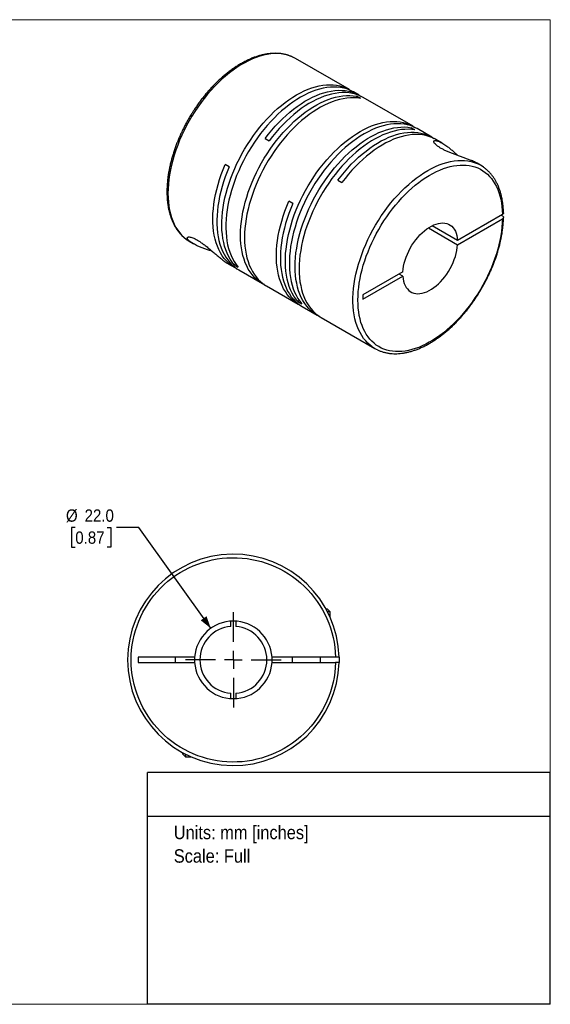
# Model space of a CAD drawing. Header units: millimetres. Extents: x 0 to 432, y 0 to 279.
# Tile 2 of 2: x 281 to 432, y 0 to 279. Entities that reach past the tile are written whole.
import ezdxf
from ezdxf.enums import TextEntityAlignment as Align

# ---------------------------------------------------------------- set-up
doc = ezdxf.new("R2010")
doc.units = ezdxf.units.MM
doc.linetypes.add('SLD-Solid', pattern=[0])
doc.layers.add('SLD-0', color=7, linetype='SLD-Solid', lineweight=25)
doc.layers.add('TEXT', color=140, linetype='SLD-Solid', lineweight=25)
doc.styles.add('SLDTEXTSTYLE0', font='GOTHIC.TTF', dxfattribs={"width": 0.913})
doc.dimstyles.new('SLDDIMSTYLE0', dxfattribs={"dimtxt": 3.5, "dimasz": 3.5, "dimexe": 0, "dimexo": 0.0625, "dimgap": 0.875, "dimtad": 0, "dimtih": 1, "dimtoh": 1, "dimdec": 1, "dimrnd": 1e-09, "dimzin": 4, "dimdsep": 46, "dimtxsty": 'SLDTEXTSTYLE0', "dimsah": 1, "dimcen": 0, "dimadec": 0, "dimazin": 1, "dimtfac": 1, "dimtdec": 1, "dimtofl": 0, "dimtmove": 0, "dimatfit": 3, "dimfxl": 0, "dimfrac": 2, "dimtolj": 1, "dimtzin": 12, "dimarcsym": 0})

# ---------------------------------------------------------------- blocks, each defined once
blk = doc.blocks.new('Block2')
at = {"color": 7, "linetype": 'SLD-Solid', "lineweight": 18}
for p, q in [((0, 279.4), (431.8, 279.4)), ((0, 279.4), (0, 0)), ((431.8, 279.4), (431.8, 0)), ((0, 0), (431.8, 0))]:
    blk.add_line(p, q, dxfattribs=at)
blk = doc.blocks.new('SW_NOTE_0')
at = {"layer": 'TEXT', "color": 0, "insert": (0, 4.87), "char_height": 3.81, "attachment_point": 1, "style": 'SLDTEXTSTYLE0'}
blk.add_mtext('Units: mm [inches]', dxfattribs=at)
blk = doc.blocks.new('SW_NOTE_0_1')
at = {"layer": 'TEXT', "color": 0, "insert": (0, 4.87), "char_height": 3.81, "attachment_point": 1, "style": 'SLDTEXTSTYLE0'}
blk.add_mtext('Scale: Full', dxfattribs=at)
blk = doc.blocks.new('Block1')
at = {"layer": 'TEXT'}
for p, q in [((431.8, 65.76), (317.5, 65.76)), ((317.5, 0), (317.5, 65.76)), ((431.8, 0), (431.8, 65.76)), ((317.5, 53.39), (431.8, 53.39)), ((431.8, 0), (317.5, 0))]:
    blk.add_line(p, q, dxfattribs=at)
at = {"layer": 'TEXT', "color": 140}
for name, p in [('SW_NOTE_0', (324.99, 45.8)), ('SW_NOTE_0_1', (324.99, 39.13))]:
    blk.add_blockref(name, p, dxfattribs=at)
at = {"layer": 'TEXT', "color": 140, "style": 'SLDTEXTSTYLE0', "width": 0.913, "flags": 2}
for tag, height, p in [('AUTOATTR0', 4.23, (353.81, 56.71)), ('AUTOATTR1_0', 4.76, (333.82, 29.88)), ('AUTOATTR1_1', 4.76, (322.1, 23.73)), ('AUTOATTR1_2', 4.76, (337.78, 17.57))]:
    blk.add_attdef(tag, text='', height=height, dxfattribs=at).set_placement(p, align=Align.BOTTOM_LEFT)
blk = doc.blocks.new('_D_5')
at = {"layer": 'SLD-0'}
for p, q in [((297.05, 135.26), (295.98, 135.26)), ((295.98, 135.26), (295.98, 129.71)), ((306.1, 135.26), (307.17, 135.26)), ((307.17, 135.26), (307.17, 129.71)), ((315.09, 135.26), (308.74, 135.26)), ((335.5, 106.69), (315.09, 135.26)), ((295.98, 129.71), (297.05, 129.71)), ((307.17, 129.71), (306.1, 129.71))]:
    blk.add_line(p, q, dxfattribs=at)
blk.add_solid([(335.5, 106.69), (334.28, 110.12), (332.65, 108.96)], dxfattribs=at)
at = {"layer": 'SLD-0', "char_height": 3.5, "attachment_point": 1, "style": 'SLDTEXTSTYLE0'}
for s, insert in [('%%c', (294.41, 140.44)), ('22.0', (299.69, 140.44)), ('0.87', (297.05, 134.18))]:
    blk.add_mtext(s, dxfattribs=dict(at, insert=insert))
blk = doc.blocks.new('SW_CENTERMARKSYMBOL_2')
at = {"layer": 'SLD-0', "color": 0}
for p, q in [((0, 5.08), (0, 13.54)), ((-5.08, 0), (-13.54, 0)), ((0, 0), (-2.54, 0)), ((0, 0), (0, 2.54)), ((0, 0), (0, -2.54)), ((0, 0), (2.54, 0)), ((5.08, 0), (13.54, 0)), ((0, -5.08), (0, -13.54))]:
    blk.add_line(p, q, dxfattribs=at)

msp = doc.modelspace()

# ---------------------------------------------------------------- linework, layer by layer
for p, q in [((374.83, 259.55), (359.56, 268.37)), ((377.59, 257.96), (375.97, 258.9)), ((377.94, 257.05), (376.81, 257.7)), ((376.81, 257.7), (376.81, 257.2)), ((392.87, 249.14), (378.72, 257.3)), ((393.42, 248.11), (392.29, 248.76)), ((392.29, 248.76), (392.29, 248.26)), ((398.17, 246.08), (394, 248.49)), ((350.93, 245.7), (352.06, 245.05)), ((401.16, 244.35), (399.3, 245.42)), ((340.71, 237.63), (339.57, 238.28)), ((412.03, 238.08), (411.02, 238.66)), ((371.5, 233.82), (372.63, 233.17)), ((358.74, 227.22), (357.6, 227.87)), ((418.24, 224.13), (405.5, 216.78)), ((417.88, 223.93), (418.24, 223.73)), ((405.5, 216.78), (398.27, 220.95)), ((405.5, 215.55), (418.24, 222.91)), ((397.21, 220.34), (405.5, 215.55)), ((329.56, 216.4), (330.57, 215.82)), ((340.43, 210.13), (342.29, 209.06)), ((342.56, 210.12), (342.12, 209.87)), ((342.12, 209.87), (343.25, 209.21)), ((343.42, 208.4), (350.14, 204.52)), ((389.98, 207.82), (378.64, 201.28)), ((389.98, 206.6), (388.92, 207.21)), ((378.64, 200.05), (389.98, 206.6)), ((351.27, 203.87), (360.32, 198.65)), ((378.64, 201.28), (378.64, 200.05)), ((360.59, 199.71), (360.15, 199.46)), ((360.15, 199.46), (361.28, 198.8)), ((361.45, 197.99), (365.63, 195.58)), ((366.76, 194.93), (382.03, 186.11)), ((368.59, 112.14), (368.21, 112.14)), ((369.39, 111.34), (368.59, 112.14)), ((369.39, 111.34), (368.63, 111.34)), ((369.39, 109.73), (369.39, 111.34)), ((341.14, 107.21), (341.14, 108.72)), ((342.64, 108.72), (342.64, 107.21)), ((330.92, 98.49), (314.89, 98.49)), ((314.89, 98.49), (314.89, 96.99)), ((325.39, 98.49), (325.39, 96.99)), ((330.92, 98.49), (330.89, 97.74)), ((370.88, 98.49), (352.87, 98.49)), ((358.59, 98.49), (358.59, 96.99)), ((366.59, 96.99), (366.59, 98.49)), ((314.89, 96.99), (330.92, 96.99)), ((330.89, 97.74), (330.92, 96.99)), ((352.87, 96.99), (370.88, 96.99)), ((341.14, 86.77), (341.14, 88.27)), ((342.64, 88.27), (342.64, 86.77)), ((327.49, 71.42), (327.49, 71.04)), ((327.49, 71.04), (328.29, 70.24)), ((328.29, 71), (328.29, 70.24)), ((328.29, 70.24), (329.9, 70.24))]:
    msp.add_line(p, q)
at = {"flags": 128}
for points in [[(358.74, 268.79), (358.15, 269.04), (357.3, 269.33), (356.41, 269.54), (355.49, 269.69), (354.53, 269.76), (353.56, 269.76), (352.56, 269.69), (351.53, 269.54), (350.49, 269.33), (349.44, 269.04), (348.37, 268.68), (347.29, 268.25), (346.2, 267.75), (345.11, 267.19), (344.02, 266.56), (342.92, 265.86), (341.84, 265.1), (340.76, 264.29), (339.69, 263.41), (338.63, 262.48), (337.59, 261.5), (336.57, 260.46), (335.57, 259.38), (334.59, 258.25), (333.64, 257.08), (332.72, 255.87), (331.83, 254.62), (330.97, 253.35), (330.15, 252.04), (329.37, 250.71), (328.63, 249.35), (327.93, 247.98), (327.27, 246.59), (326.66, 245.19), (326.1, 243.79), (325.58, 242.38), (325.12, 240.97), (324.71, 239.56), (324.35, 238.16), (324.05, 236.77), (323.8, 235.4), (323.6, 234.05), (323.46, 232.71), (323.38, 231.41), (323.35, 230.13), (323.38, 228.88), (323.46, 227.68), (323.6, 226.51), (323.8, 225.38), (324.05, 224.29), (324.36, 223.26), (324.72, 222.28), (325.13, 221.35), (325.59, 220.47), (326.11, 219.65), (326.67, 218.9), (327.28, 218.2), (327.94, 217.57), (328.64, 217.01), (328.75, 216.92)], [(359.56, 268.37), (358.97, 268.68), (358.74, 268.79)], [(342.12, 209.87), (341.54, 210.6), (341.02, 211.4), (340.54, 212.25), (340.11, 213.16), (339.74, 214.12), (339.42, 215.13), (339.15, 216.2), (338.94, 217.3), (338.78, 218.45), (338.67, 219.64), (338.63, 220.87), (338.63, 222.13), (338.7, 223.42), (338.82, 224.74), (338.99, 226.08), (339.22, 227.44), (339.5, 228.81), (339.84, 230.2), (340.23, 231.6), (340.67, 233), (341.16, 234.41), (341.7, 235.81), (342.29, 237.2), (342.92, 238.59), (343.6, 239.96), (344.32, 241.32), (345.08, 242.65), (345.88, 243.97), (346.72, 245.25), (347.59, 246.5), (348.5, 247.72), (349.43, 248.91), (350.39, 250.05), (351.38, 251.15), (352.39, 252.2), (353.41, 253.21), (354.46, 254.16), (355.52, 255.06), (356.59, 255.9), (357.66, 256.68), (358.75, 257.4), (359.84, 258.06), (360.92, 258.66), (362.01, 259.19), (363.09, 259.65), (364.16, 260.04), (365.21, 260.37), (366.26, 260.62), (367.29, 260.8), (368.29, 260.91), (369.28, 260.95), (370.24, 260.92), (371.17, 260.82), (372.08, 260.64), (372.95, 260.39), (373.79, 260.07), (374.59, 259.69), (375.35, 259.23), (375.39, 259.2)], [(375.97, 258.9), (375.72, 259.03), (374.92, 259.42), (374.08, 259.74), (373.21, 259.99), (372.31, 260.16), (371.37, 260.27), (370.41, 260.3), (369.43, 260.26), (368.42, 260.15), (367.39, 259.97), (366.35, 259.71), (365.29, 259.39), (364.22, 259), (363.14, 258.54), (362.05, 258.01), (360.97, 257.41), (359.88, 256.75), (358.8, 256.03), (357.72, 255.25), (356.65, 254.4), (355.59, 253.51), (354.54, 252.55), (353.52, 251.55), (352.51, 250.5), (351.52, 249.4), (350.56, 248.25), (349.63, 247.07), (348.72, 245.85), (347.85, 244.6), (347.02, 243.31), (346.22, 242), (345.45, 240.67), (344.73, 239.31), (344.05, 237.94), (343.42, 236.55), (342.83, 235.15), (342.29, 233.75), (341.8, 232.35), (341.36, 230.95), (340.97, 229.55), (340.63, 228.16), (340.35, 226.79), (340.12, 225.43), (339.95, 224.09), (339.83, 222.77), (339.77, 221.48), (339.76, 220.22), (339.81, 218.99), (339.91, 217.8), (340.07, 216.65), (340.28, 215.54), (340.55, 214.48), (340.87, 213.47), (341.25, 212.5), (341.67, 211.6), (342.15, 210.74), (342.68, 209.95), (343.25, 209.21)], [(350.72, 204.22), (350.67, 204.24), (349.89, 204.67), (349.16, 205.17), (348.47, 205.74), (347.82, 206.37), (347.21, 207.06), (346.65, 207.82), (346.14, 208.63), (345.69, 209.51), (345.28, 210.44), (344.92, 211.42), (344.62, 212.45), (344.37, 213.53), (344.18, 214.65), (344.04, 215.82), (343.95, 217.02), (343.93, 218.26), (343.95, 219.53), (344.04, 220.83), (344.18, 222.16), (344.37, 223.5), (344.62, 224.87), (344.92, 226.25), (345.28, 227.64), (345.69, 229.04), (346.14, 230.45), (346.65, 231.85), (347.21, 233.25), (347.82, 234.64), (348.47, 236.02), (349.16, 237.39), (349.89, 238.74), (350.67, 240.07), (351.48, 241.37), (352.33, 242.64), (353.22, 243.89), (354.13, 245.09), (355.08, 246.26), (356.05, 247.39), (357.04, 248.47), (358.06, 249.51), (359.09, 250.49), (360.14, 251.43), (361.2, 252.3), (362.28, 253.13), (363.36, 253.89), (364.44, 254.59), (365.53, 255.22), (366.62, 255.8), (367.7, 256.3), (368.77, 256.74), (369.84, 257.11), (370.89, 257.41), (371.93, 257.63), (372.95, 257.79), (373.95, 257.88), (374.93, 257.89), (375.88, 257.83), (376.81, 257.7)], [(377.94, 257.05), (377.01, 257.18), (376.06, 257.24), (375.09, 257.22), (374.09, 257.14), (373.06, 256.98), (372.03, 256.75), (370.97, 256.45), (369.91, 256.09), (368.83, 255.65), (367.75, 255.14), (366.66, 254.57), (365.57, 253.93), (364.49, 253.23), (363.41, 252.47), (362.33, 251.65), (361.27, 250.77), (360.22, 249.84), (359.19, 248.85), (358.17, 247.82), (357.18, 246.74), (356.21, 245.61), (355.26, 244.44), (354.35, 243.23), (353.47, 241.99), (352.62, 240.72), (351.8, 239.41), (351.03, 238.09), (350.29, 236.74), (349.6, 235.37), (348.95, 233.99), (348.34, 232.6), (347.78, 231.2), (347.28, 229.79), (346.82, 228.39), (346.41, 226.99), (346.05, 225.6), (345.75, 224.22), (345.5, 222.85), (345.31, 221.5), (345.17, 220.18), (345.09, 218.88), (345.06, 217.61), (345.09, 216.37), (345.17, 215.16), (345.31, 214), (345.5, 212.87), (345.75, 211.8), (346.05, 210.76), (346.41, 209.78), (346.82, 208.85), (347.28, 207.98), (347.78, 207.17), (348.34, 206.41), (348.95, 205.71), (349.6, 205.08), (350.29, 204.52), (351.03, 204.02), (351.27, 203.87)], [(350.93, 245.7), (351.85, 246.89), (352.8, 248.05), (353.78, 249.17), (354.78, 250.24), (355.8, 251.26), (356.84, 252.23), (357.89, 253.15), (358.96, 254.01), (360.03, 254.81), (361.12, 255.56), (362.2, 256.24), (363.29, 256.86), (364.38, 257.41), (365.46, 257.9), (366.53, 258.32), (367.59, 258.67), (368.64, 258.95), (369.68, 259.15), (370.69, 259.29), (371.69, 259.36), (372.66, 259.35), (373.6, 259.27), (374.51, 259.12), (375.4, 258.9), (376.25, 258.6), (377.06, 258.24), (377.84, 257.81), (378.15, 257.61)], [(378.72, 257.3), (378.19, 257.59), (377.38, 257.95), (376.53, 258.24), (375.65, 258.47), (374.73, 258.62), (373.79, 258.7), (372.82, 258.7), (371.82, 258.64), (370.81, 258.5), (369.77, 258.29), (368.72, 258.01), (367.66, 257.67), (366.59, 257.25), (365.51, 256.76), (364.42, 256.21), (363.33, 255.59), (362.25, 254.91), (361.16, 254.16), (360.09, 253.36), (359.02, 252.49), (357.97, 251.58), (356.93, 250.61), (355.91, 249.58), (354.91, 248.51), (353.93, 247.4), (352.98, 246.24), (352.06, 245.05)], [(360.15, 199.46), (359.58, 200.19), (359.05, 200.99), (358.57, 201.84), (358.15, 202.75), (357.77, 203.71), (357.45, 204.72), (357.18, 205.79), (356.97, 206.89), (356.81, 208.05), (356.71, 209.24), (356.66, 210.46), (356.67, 211.72), (356.73, 213.01), (356.85, 214.33), (357.02, 215.67), (357.25, 217.03), (357.53, 218.41), (357.87, 219.79), (358.26, 221.19), (358.7, 222.59), (359.19, 224), (359.73, 225.4), (360.32, 226.79), (360.95, 228.18), (361.63, 229.55), (362.35, 230.91), (363.12, 232.25), (363.92, 233.56), (364.75, 234.84), (365.62, 236.1), (366.53, 237.32), (367.46, 238.5), (368.42, 239.64), (369.41, 240.74), (370.42, 241.79), (371.44, 242.8), (372.49, 243.75), (373.55, 244.65), (374.62, 245.49), (375.7, 246.27), (376.78, 246.99), (377.87, 247.65), (378.95, 248.25), (380.04, 248.78), (381.12, 249.24), (382.19, 249.63), (383.25, 249.96), (384.29, 250.21), (385.32, 250.39), (386.33, 250.51), (387.31, 250.54), (388.27, 250.51), (389.21, 250.41), (390.11, 250.23), (390.98, 249.98), (391.82, 249.67), (392.62, 249.28), (393.38, 248.82), (393.42, 248.79)], [(394, 248.49), (393.75, 248.62), (392.95, 249.01), (392.11, 249.33), (391.24, 249.58), (390.34, 249.75), (389.4, 249.86), (388.44, 249.89), (387.46, 249.85), (386.45, 249.74), (385.42, 249.56), (384.38, 249.31), (383.32, 248.98), (382.25, 248.59), (381.17, 248.13), (380.09, 247.6), (379, 247), (377.91, 246.34), (376.83, 245.62), (375.75, 244.84), (374.68, 243.99), (373.62, 243.1), (372.58, 242.14), (371.55, 241.14), (370.54, 240.09), (369.55, 238.99), (368.59, 237.85), (367.66, 236.66), (366.76, 235.44), (365.88, 234.19), (365.05, 232.9), (364.25, 231.59), (363.48, 230.26), (362.76, 228.9), (362.09, 227.53), (361.45, 226.14), (360.86, 224.75), (360.32, 223.34), (359.83, 221.94), (359.39, 220.54), (359, 219.14), (358.67, 217.75), (358.38, 216.38), (358.15, 215.02), (357.98, 213.68), (357.86, 212.36), (357.8, 211.07), (357.79, 209.81), (357.84, 208.58), (357.94, 207.39), (358.1, 206.24), (358.31, 205.13), (358.58, 204.07), (358.9, 203.06), (359.28, 202.1), (359.7, 201.19), (360.18, 200.33), (360.71, 199.54), (361.28, 198.8)], [(366.2, 195.28), (366.16, 195.3), (365.38, 195.73), (364.64, 196.23), (363.95, 196.8), (363.3, 197.43), (362.7, 198.12), (362.14, 198.88), (361.63, 199.69), (361.17, 200.57), (360.76, 201.5), (360.41, 202.48), (360.1, 203.51), (359.86, 204.59), (359.66, 205.71), (359.52, 206.88), (359.44, 208.08), (359.41, 209.32), (359.44, 210.59), (359.52, 211.89), (359.66, 213.22), (359.86, 214.56), (360.1, 215.93), (360.41, 217.31), (360.76, 218.7), (361.17, 220.1), (361.63, 221.51), (362.14, 222.91), (362.7, 224.31), (363.3, 225.7), (363.95, 227.08), (364.64, 228.45), (365.38, 229.8), (366.16, 231.13), (366.97, 232.43), (367.82, 233.7), (368.7, 234.95), (369.62, 236.15), (370.56, 237.32), (371.53, 238.45), (372.53, 239.53), (373.54, 240.57), (374.58, 241.55), (375.63, 242.49), (376.69, 243.36), (377.76, 244.19), (378.84, 244.95), (379.93, 245.65), (381.02, 246.28), (382.1, 246.86), (383.18, 247.36), (384.26, 247.8), (385.33, 248.17), (386.38, 248.47), (387.42, 248.69), (388.44, 248.85), (389.44, 248.94), (390.42, 248.95), (391.37, 248.89), (392.29, 248.76)], [(393.42, 248.11), (392.5, 248.24), (391.55, 248.3), (390.57, 248.28), (389.57, 248.2), (388.55, 248.04), (387.51, 247.81), (386.46, 247.51), (385.39, 247.15), (384.32, 246.71), (383.23, 246.2), (382.15, 245.63), (381.06, 244.99), (379.97, 244.29), (378.89, 243.53), (377.82, 242.71), (376.76, 241.83), (375.71, 240.9), (374.67, 239.91), (373.66, 238.88), (372.66, 237.8), (371.69, 236.67), (370.75, 235.5), (369.84, 234.29), (368.95, 233.05), (368.1, 231.78), (367.29, 230.48), (366.51, 229.15), (365.78, 227.8), (365.08, 226.43), (364.43, 225.05), (363.83, 223.66), (363.27, 222.26), (362.76, 220.85), (362.3, 219.45), (361.89, 218.05), (361.54, 216.66), (361.24, 215.28), (360.99, 213.91), (360.79, 212.56), (360.65, 211.24), (360.57, 209.94), (360.54, 208.67), (360.57, 207.43), (360.65, 206.22), (360.79, 205.06), (360.99, 203.94), (361.24, 202.86), (361.54, 201.82), (361.89, 200.84), (362.3, 199.92), (362.76, 199.04), (363.27, 198.23), (363.83, 197.47), (364.43, 196.77), (365.08, 196.14), (365.78, 195.58), (366.51, 195.08), (366.76, 194.93)], [(371.5, 233.82), (372.43, 235.02), (373.38, 236.17), (374.35, 237.29), (375.36, 238.36), (376.38, 239.38), (377.41, 240.35), (378.47, 241.27), (379.53, 242.13), (380.61, 242.94), (381.69, 243.68), (382.78, 244.36), (383.87, 244.98), (384.95, 245.53), (386.03, 246.02), (387.11, 246.44), (388.17, 246.79), (389.22, 247.07), (390.25, 247.28), (391.27, 247.41), (392.26, 247.48), (393.23, 247.47), (394.18, 247.39), (395.09, 247.24), (395.97, 247.02), (396.82, 246.73), (397.64, 246.36), (398.41, 245.93), (398.72, 245.73)], [(399.3, 245.42), (399.03, 245.58), (398.21, 245.97), (397.36, 246.29), (396.48, 246.53), (395.56, 246.7), (394.61, 246.8), (393.64, 246.83), (392.64, 246.78), (391.61, 246.66), (390.57, 246.46), (389.51, 246.2), (388.44, 245.86), (387.35, 245.45), (386.26, 244.97), (385.16, 244.42), (384.06, 243.8), (382.96, 243.12), (381.86, 242.37), (380.77, 241.56), (379.69, 240.69), (378.62, 239.77), (377.57, 238.79), (376.54, 237.76), (375.52, 236.68), (374.53, 235.55), (373.57, 234.38), (372.63, 233.17)], [(342.87, 208.75), (342.8, 208.78), (342.02, 209.22), (341.28, 209.73), (340.58, 210.3), (339.92, 210.95), (339.31, 211.66), (338.75, 212.43), (338.24, 213.26), (337.78, 214.15), (337.38, 215.1), (337.02, 216.1), (336.73, 217.15), (336.48, 218.25), (336.3, 219.39), (336.17, 220.58), (336.09, 221.81), (336.08, 223.07), (336.12, 224.36), (336.22, 225.69), (336.37, 227.04), (336.58, 228.41), (336.85, 229.79), (337.17, 231.19), (337.55, 232.61), (337.98, 234.03), (338.46, 235.45), (338.99, 236.87), (339.57, 238.28)], [(340.71, 237.63), (340.13, 236.23), (339.6, 234.83), (339.13, 233.42), (338.7, 232.02), (338.33, 230.63), (338, 229.24), (337.74, 227.87), (337.52, 226.52), (337.36, 225.18), (337.26, 223.87), (337.21, 222.59), (337.22, 221.34), (337.28, 220.12), (337.4, 218.94), (337.58, 217.81), (337.81, 216.71), (338.09, 215.66), (338.43, 214.66), (338.81, 213.71), (339.26, 212.82), (339.75, 211.98), (340.29, 211.21), (340.87, 210.49), (341.51, 209.83), (342.19, 209.24), (342.91, 208.72), (343.42, 208.4)], [(381.26, 186.6), (380.74, 187), (380.06, 187.6), (379.43, 188.26), (378.84, 188.98), (378.31, 189.77), (377.82, 190.62), (377.38, 191.52), (376.99, 192.48), (376.66, 193.49), (376.38, 194.55), (376.16, 195.66), (375.99, 196.8), (375.88, 198), (375.82, 199.22), (375.82, 200.48), (375.88, 201.78), (375.99, 203.1), (376.16, 204.44), (376.38, 205.8), (376.66, 207.19), (376.99, 208.58), (377.38, 209.98), (377.82, 211.39), (378.31, 212.8), (378.84, 214.21), (379.43, 215.61), (380.06, 217.01), (380.74, 218.39), (381.46, 219.75), (382.23, 221.1), (383.03, 222.42), (383.87, 223.71), (384.74, 224.97), (385.65, 226.2), (386.59, 227.39), (387.55, 228.54), (388.54, 229.64), (389.55, 230.7), (390.58, 231.71), (391.63, 232.67), (392.7, 233.57), (393.77, 234.42), (394.86, 235.21), (395.95, 235.93), (397.04, 236.6), (398.13, 237.19), (399.22, 237.73), (400.3, 238.19), (401.38, 238.58), (402.44, 238.91), (403.49, 239.16), (404.52, 239.34), (405.53, 239.45), (406.52, 239.48), (407.49, 239.45), (408.42, 239.34), (409.33, 239.15), (410.2, 238.9), (411.04, 238.58), (411.18, 238.52)], [(360.9, 198.34), (360.57, 198.51), (359.81, 198.96), (359.09, 199.49), (358.41, 200.08), (357.77, 200.73), (357.19, 201.45), (356.65, 202.23), (356.16, 203.06), (355.71, 203.96), (355.33, 204.91), (354.99, 205.9), (354.71, 206.95), (354.48, 208.05), (354.3, 209.19), (354.18, 210.37), (354.12, 211.58), (354.11, 212.84), (354.16, 214.12), (354.26, 215.43), (354.42, 216.76), (354.64, 218.12), (354.9, 219.49), (355.23, 220.87), (355.6, 222.27), (356.03, 223.67), (356.5, 225.07), (357.03, 226.48), (357.6, 227.87)], [(358.74, 227.22), (358.16, 225.82), (357.64, 224.42), (357.16, 223.02), (356.73, 221.61), (356.36, 220.22), (356.04, 218.83), (355.77, 217.46), (355.55, 216.11), (355.39, 214.77), (355.29, 213.46), (355.24, 212.18), (355.25, 210.93), (355.31, 209.71), (355.43, 208.53), (355.61, 207.4), (355.84, 206.3), (356.12, 205.25), (356.46, 204.25), (356.85, 203.3), (357.29, 202.41), (357.78, 201.57), (358.32, 200.8), (358.91, 200.08), (359.54, 199.42), (360.22, 198.83), (360.94, 198.31), (361.45, 197.99)], [(389.98, 207.82), (390.05, 208.63), (390.18, 209.46), (390.37, 210.31), (390.61, 211.17), (390.9, 212.03), (391.25, 212.89), (391.64, 213.74), (392.07, 214.57), (392.55, 215.39), (393.07, 216.17), (393.62, 216.93), (394.2, 217.64), (394.81, 218.32), (395.43, 218.94), (396.08, 219.51), (396.74, 220.02), (397.4, 220.47), (398.07, 220.85), (398.74, 221.17), (399.39, 221.42), (400.04, 221.6), (400.67, 221.7), (401.27, 221.73), (401.86, 221.68), (402.41, 221.57), (402.92, 221.38), (403.4, 221.11), (403.84, 220.78), (404.23, 220.38), (404.57, 219.92), (404.87, 219.4), (405.11, 218.82), (405.29, 218.18), (405.42, 217.5), (405.5, 216.78)], [(328.75, 216.92), (329.38, 216.51), (329.56, 216.4)], [(389.98, 206.6), (390.05, 205.87), (390.18, 205.19), (390.37, 204.56), (390.61, 203.98), (390.9, 203.45), (391.25, 202.99), (391.64, 202.59), (392.07, 202.26), (392.55, 202), (393.07, 201.81), (393.62, 201.69), (394.2, 201.65), (394.81, 201.68), (395.43, 201.78), (396.08, 201.96), (396.74, 202.2), (397.4, 202.52), (398.07, 202.91), (398.74, 203.36), (399.39, 203.87), (400.04, 204.44), (400.67, 205.06), (401.27, 205.73), (401.86, 206.45), (402.41, 207.2), (402.92, 207.99), (403.4, 208.8), (403.84, 209.64), (404.23, 210.49), (404.57, 211.35), (404.87, 212.21), (405.11, 213.07), (405.29, 213.91), (405.42, 214.75), (405.5, 215.55)], [(352.87, 96.99), (352.89, 97.74), (352.87, 98.49)], [(371.88, 98.49), (371.89, 97.74), (371.88, 96.99)]]:
    msp.add_lwpolyline(points, dxfattribs=at)
for centre, radius, start, end in [((407.02, 229.4), 10.02, 54.4938, 65.4733), ((387.04, 194.79), 10.02, 234.7974, 245.3538), ((341.89, 97.74), 30, 1.4325, 358.5675), ((341.89, 97.74), 11, 3.9096, 176.0904), ((341.89, 97.74), 9.5, 94.5281, 265.4719), ((341.89, 97.74), 9.5, 274.5281, 85.4719), ((341.89, 97.74), 11, 183.9096, 356.0904)]:
    msp.add_arc(centre, radius, start, end)
for points, knots in [([(358.68, 268.81), (358.53, 268.88), (358.12, 269.07), (357.4, 269.33), (356.52, 269.57), (355.6, 269.74), (354.67, 269.84), (353.75, 269.87), (352.84, 269.84), (351.92, 269.75), (350.98, 269.61), (350.03, 269.4), (349.06, 269.14), (348.09, 268.82), (347.11, 268.45), (346.13, 268.02), (345.14, 267.53), (344.16, 266.99), (343.18, 266.41), (342.2, 265.77), (341.23, 265.08), (340.26, 264.35), (339.31, 263.57), (338.37, 262.75), (337.44, 261.89), (336.53, 260.99), (335.64, 260.05), (334.77, 259.09), (333.92, 258.09), (333.1, 257.07), (332.32, 256.04), (331.59, 255.02), (330.95, 254.09), (330.41, 253.26), (329.83, 252.34), (329.44, 251.68), (329.2, 251.26)], [0, 0, 0, 0, 0.017523, 0.04941, 0.081707, 0.114444, 0.147637, 0.17771, 0.20788, 0.238133, 0.268456, 0.298836, 0.329257, 0.359705, 0.390171, 0.420642, 0.451111, 0.48157, 0.512013, 0.542436, 0.572834, 0.603204, 0.63354, 0.663838, 0.694089, 0.724282, 0.7544, 0.784416, 0.814282, 0.843915, 0.873142, 0.901553, 0.927864, 0.948955, 0.967651, 1, 1, 1, 1]), ([(329.2, 251.26), (328.95, 250.82), (328.6, 250.2), (328.11, 249.29), (327.71, 248.5), (327.25, 247.55), (326.79, 246.56), (326.34, 245.5), (325.9, 244.41), (325.47, 243.29), (325.08, 242.15), (324.71, 240.99), (324.38, 239.82), (324.07, 238.65), (323.81, 237.47), (323.58, 236.3), (323.39, 235.13), (323.24, 233.97), (323.14, 232.82), (323.07, 231.69), (323.05, 230.58), (323.07, 229.48), (323.13, 228.41), (323.24, 227.37), (323.39, 226.35), (323.59, 225.36), (323.82, 224.4), (324.11, 223.48), (324.43, 222.59), (324.8, 221.74), (325.22, 220.93), (325.68, 220.16), (326.18, 219.43), (326.72, 218.75), (327.31, 218.12), (327.94, 217.54), (328.41, 217.16), (328.67, 216.98), (328.7, 216.96)], [0, 0, 0, 0, 0.033509, 0.046947, 0.069263, 0.0924, 0.117192, 0.143037, 0.169695, 0.196973, 0.224734, 0.252877, 0.281327, 0.310025, 0.338927, 0.367999, 0.397212, 0.426544, 0.455979, 0.485501, 0.515099, 0.544766, 0.574493, 0.604274, 0.634105, 0.663981, 0.693899, 0.72386, 0.753861, 0.783904, 0.813995, 0.844138, 0.874347, 0.90464, 0.935041, 0.965584, 0.996308, 1, 1, 1, 1]), ([(411.02, 238.66), (410.96, 238.69), (410.75, 238.81), (410.32, 239.03), (409.66, 239.33), (408.83, 239.67), (407.87, 240.03), (406.85, 240.39), (405.84, 240.74), (404.81, 241.11), (403.81, 241.49), (402.83, 241.89), (401.91, 242.31), (401.06, 242.74), (400.3, 243.19), (399.66, 243.64), (399.15, 244.08), (398.81, 244.49), (398.69, 244.82), (398.78, 245.03), (399.06, 245.13), (399.54, 245.08), (400.13, 244.88), (400.73, 244.59), (401.27, 244.29), (401.85, 243.93), (402.53, 243.46), (403.3, 242.87), (404.16, 242.15), (404.93, 241.47), (405.43, 241), (405.61, 240.82)], [0, 0, 0, 0, 0.011166, 0.04179, 0.072407, 0.111153, 0.150624, 0.184689, 0.219486, 0.251209, 0.283711, 0.314618, 0.346367, 0.377688, 0.409942, 0.443487, 0.478166, 0.516153, 0.555607, 0.593543, 0.632571, 0.678776, 0.72626, 0.756731, 0.787208, 0.818493, 0.849783, 0.890972, 0.932167, 0.974592, 1, 1, 1, 1]), ([(418.24, 222.91), (418.1, 216.6), (415.84, 209.39), (408.07, 196.27), (402.86, 190.89), (392.08, 184.82), (386.93, 184.38), (379.35, 188.87), (377.23, 193.62), (377.23, 206.08), (379.35, 213.28), (386.93, 226.52), (392.08, 232.02), (402.86, 238.41), (408.07, 239.03), (415.84, 234.89), (418.1, 230.28), (418.24, 224.13)], [0, 0, 0, 0, 0.125, 0.125, 0.25, 0.25, 0.375, 0.375, 0.5, 0.5, 0.625, 0.625, 0.75, 0.75, 0.875, 0.875, 1, 1, 1, 1]), ([(418.52, 224.55), (418.52, 224.7), (418.51, 225.21), (418.46, 226.07), (418.35, 227.11), (418.2, 228.13), (418.01, 229.12), (417.77, 230.08), (417.49, 231), (417.16, 231.89), (416.79, 232.74), (416.37, 233.55), (415.92, 234.32), (415.41, 235.05), (414.87, 235.73), (414.28, 236.36), (413.65, 236.94), (413.18, 237.32), (412.92, 237.5), (412.89, 237.52)], [0, 0, 0, 0, 0.025743, 0.089367, 0.153107, 0.216952, 0.280894, 0.344928, 0.409051, 0.473262, 0.537563, 0.601964, 0.666479, 0.731135, 0.795969, 0.861036, 0.926404, 0.992162, 1, 1, 1, 1]), ([(418.52, 224.55), (418.52, 224.5), (418.52, 224.39), (418.41, 224.25), (418.28, 224.17), (418.24, 224.13)], [0, 0, 0, 0, 0.295247, 0.720102, 1, 1, 1, 1]), ([(418.24, 223.73), (418.33, 223.67), (418.4, 223.61), (418.5, 223.47), (418.53, 223.39), (418.53, 223.17), (418.42, 223.02), (418.24, 222.91)], [0, 0, 0, 0, 0.25, 0.25, 0.5, 0.5, 1, 1, 1, 1]), ([(412.4, 203.22), (412.65, 203.66), (412.99, 204.28), (413.48, 205.19), (413.88, 205.98), (414.34, 206.93), (414.8, 207.92), (415.25, 208.98), (415.7, 210.07), (416.12, 211.19), (416.51, 212.33), (416.88, 213.49), (417.22, 214.66), (417.52, 215.83), (417.78, 217.01), (418.01, 218.18), (418.2, 219.35), (418.35, 220.51), (418.45, 221.65), (418.51, 222.59), (418.52, 223.13), (418.52, 223.31)], [0, 0, 0, 0, 0.067094, 0.093999, 0.138683, 0.185009, 0.234647, 0.286397, 0.339773, 0.39439, 0.449974, 0.506324, 0.563287, 0.620749, 0.678619, 0.736827, 0.795319, 0.85405, 0.912985, 0.972095, 1, 1, 1, 1]), ([(335.86, 213.73), (335.7, 213.77), (335.16, 213.93), (334.31, 214.21), (333.28, 214.57), (332.31, 214.96), (331.49, 215.33), (330.83, 215.67), (330.29, 215.98), (329.82, 216.29), (329.38, 216.63), (329.03, 216.98), (328.83, 217.3), (328.8, 217.54), (328.92, 217.7), (329.18, 217.77), (329.57, 217.75), (330.08, 217.61), (330.68, 217.38), (331.38, 217.02), (332.17, 216.56), (333.03, 215.98), (333.97, 215.28), (334.96, 214.49), (335.95, 213.65), (336.9, 212.83), (337.83, 212.04), (338.75, 211.29), (339.54, 210.7), (340.09, 210.32), (340.35, 210.18), (340.43, 210.13)], [0, 0, 0, 0, 0.015649, 0.054985, 0.09432, 0.134731, 0.175135, 0.204705, 0.23427, 0.264607, 0.294936, 0.333451, 0.372689, 0.406628, 0.4413, 0.472965, 0.50541, 0.536306, 0.568046, 0.599405, 0.631702, 0.665392, 0.700228, 0.738596, 0.778466, 0.816782, 0.856205, 0.902135, 0.949291, 0.984048, 1, 1, 1, 1]), ([(382.92, 185.66), (383.06, 185.6), (383.48, 185.4), (384.19, 185.15), (385.07, 184.91), (385.99, 184.74), (386.92, 184.64), (387.84, 184.61), (388.75, 184.64), (389.67, 184.73), (390.61, 184.87), (391.57, 185.08), (392.53, 185.34), (393.5, 185.66), (394.48, 186.03), (395.46, 186.46), (396.45, 186.95), (397.43, 187.49), (398.42, 188.07), (399.39, 188.71), (400.37, 189.4), (401.33, 190.13), (402.28, 190.91), (403.22, 191.73), (404.15, 192.59), (405.06, 193.49), (405.95, 194.43), (406.82, 195.39), (407.67, 196.39), (408.49, 197.41), (409.27, 198.44), (410, 199.46), (410.64, 200.39), (411.18, 201.22), (411.76, 202.14), (412.15, 202.8), (412.4, 203.22)], [0, 0, 0, 0, 0.01709, 0.048991, 0.081302, 0.114054, 0.147262, 0.177348, 0.20753, 0.237797, 0.268134, 0.298527, 0.328961, 0.359423, 0.389902, 0.420386, 0.450869, 0.481341, 0.511798, 0.542234, 0.572646, 0.603029, 0.633379, 0.66369, 0.693954, 0.724161, 0.754292, 0.784321, 0.8142, 0.843846, 0.873086, 0.901509, 0.927832, 0.948932, 0.967637, 1, 1, 1, 1]), ([(370.88, 96.99), (370.69, 89.37), (367.49, 82.13), (356.5, 71.56), (349.14, 68.65), (333.89, 68.84), (326.61, 71.94), (315.9, 82.8), (312.89, 90.12), (312.89, 105.37), (315.9, 112.69), (326.61, 123.54), (333.89, 126.64), (349.14, 126.84), (356.5, 123.93), (367.49, 113.36), (370.69, 106.12), (370.88, 98.49)], [0, 0, 0, 0, 0.125, 0.125, 0.25, 0.25, 0.375, 0.375, 0.5, 0.5, 0.625, 0.625, 0.75, 0.75, 0.875, 0.875, 1, 1, 1, 1]), ([(371.88, 98.49), (371.88, 98.49), (371.86, 98.49), (371.76, 98.49), (371.68, 98.49), (371.41, 98.49), (371.15, 98.49), (370.88, 98.49)], [0, 0, 0, 0, 0.25, 0.25, 0.5, 0.5, 1, 1, 1, 1]), ([(371.88, 96.99), (371.88, 96.99), (371.86, 96.99), (371.76, 96.99), (371.68, 96.99), (371.41, 96.99), (371.15, 96.99), (370.88, 96.99)], [0, 0, 0, 0, 0.25, 0.25, 0.5, 0.5, 1, 1, 1, 1])]:
    msp.add_open_spline(points, degree=3, knots=knots)

# ---------------------------------------------------------------- block references
at = {"color": 7, "linetype": 'Continuous'}
for name in ['Block2', 'Block1']:
    msp.add_blockref(name, (0, 0), dxfattribs=at)
at = {"layer": 'SLD-0'}
msp.add_blockref('SW_CENTERMARKSYMBOL_2', (341.89, 97.74), dxfattribs=at)

# ---------------------------------------------------------------- dimensions: what is measured, and where the dimension line sits
dim = msp.add_diameter_dim_2p(p1=(348.29, 88.79), p2=(335.5, 106.69), dimstyle='SLDDIMSTYLE0', dxfattribs=at)
dim.commit()
dim.dimension.update_dxf_attribs({"geometry": '_D_5', "text_midpoint": (301.57, 135.26), "dimtype": 163})

doc.saveas('drawing.dxf')
